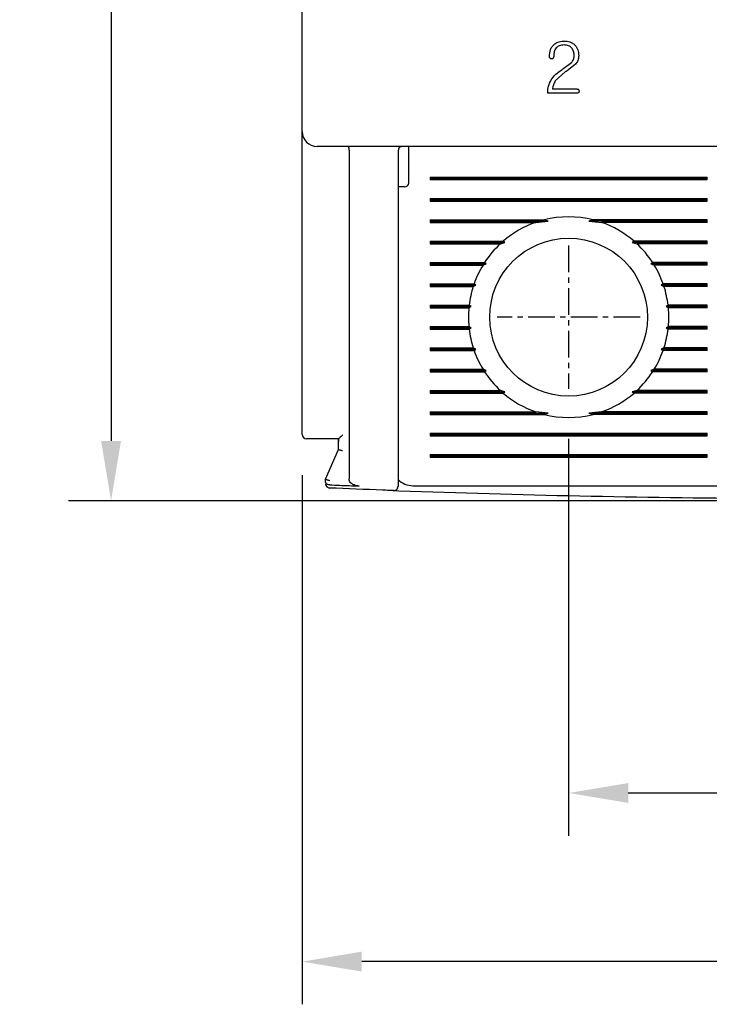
# Model space of a CAD drawing. Extents: x -26 to 1050, y -162 to 594.
# Tile 4 of 24: x 236 to 268, y 338 to 384. Entities that reach past the tile are written whole.
import ezdxf

# ---------------------------------------------------------------- set-up
doc = ezdxf.new("R2010")
doc.units = 0
doc.header["$MEASUREMENT"] = 0
doc.linetypes.add('CENTER', pattern=[2, 1.25, -0.25, 0.25, -0.25])
doc.layers.get('0').update_dxf_attribs({"linetype": 'CONTINUOUS'})
doc.layers.add('cen', color=1, linetype='CENTER')
doc.layers.add('di', color=3, linetype='CONTINUOUS')
doc.styles.add('KIM', font='ROMANS.shx', dxfattribs={"height": 5, "bigfont": 'GSG1.shx'})
doc.styles.get("Standard").update_dxf_attribs({"font": 'romans.shx', "height": 2, "bigfont": 'hgs.shx'})
doc.dimstyles.new('STANDARD$0', dxfattribs={"dimtxt": 5, "dimasz": 5, "dimexe": 1, "dimexo": 2, "dimgap": 2, "dimtad": 1, "dimdec": 4, "dimzin": 12, "dimdsep": 46, "dimtxsty": 'KIM', "dimcen": -1, "dimdle": 0.1, "dimadec": 0, "dimazin": 0, "dimtfac": 1, "dimtdec": 4, "dimtmove": 0, "dimatfit": 3, "dimfxl": 0, "dimtolj": 1, "dimtzin": 0, "dimarcsym": 0})

# ---------------------------------------------------------------- blocks, each defined once
blk = doc.blocks.new('*D267')
at = {"layer": 'di'}
for p, q in [((248.817, 362.979), (248.817, 338.179)), ((298.817, 362.879), (298.817, 338.179)), ((296.017, 340.179), (251.617, 340.179))]:
    blk.add_line(p, q, dxfattribs=at)
for points in [[(251.617, 340.646), (251.617, 339.712), (248.817, 340.179)], [(296.017, 340.646), (296.017, 339.712), (298.817, 340.179)]]:
    blk.add_solid(points, dxfattribs=at)
at = {"layer": 'di', "insert": (273.817, 343.179), "char_height": 2, "attachment_point": 5}
blk.add_mtext('\\A1;50', dxfattribs=at)
blk = doc.blocks.new('*D268')
at = {"layer": 'di'}
for p, q in [((261.317, 364.679), (261.317, 346.081)), ((286.317, 364.679), (286.317, 346.081)), ((264.117, 348.081), (283.517, 348.081))]:
    blk.add_line(p, q, dxfattribs=at)
for points in [[(264.117, 348.548), (264.117, 347.614), (261.317, 348.081)], [(283.517, 348.548), (283.517, 347.614), (286.317, 348.081)]]:
    blk.add_solid(points, dxfattribs=at)
at = {"layer": 'di', "insert": (273.951, 351.081), "char_height": 2, "attachment_point": 5}
blk.add_mtext('\\A1;25', dxfattribs=at)
blk = doc.blocks.new('*D269')
at = {"layer": 'di'}
for p, q in [((247.617, 460.379), (237.854, 460.379)), ((239.854, 457.579), (239.854, 364.579)), ((271.817, 361.779), (237.854, 361.779))]:
    blk.add_line(p, q, dxfattribs=at)
for points in [[(239.388, 457.579), (240.321, 457.579), (239.854, 460.379)], [(239.388, 364.579), (240.321, 364.579), (239.854, 361.779)]]:
    blk.add_solid(points, dxfattribs=at)
at = {"layer": 'di', "insert": (236.854, 411.479), "char_height": 2, "attachment_point": 5, "rotation": 90}
blk.add_mtext('\\A1;98.5', dxfattribs=at)

msp = doc.modelspace()

# ---------------------------------------------------------------- linework, layer by layer
for p, q in [((248.817, 379.079), (248.817, 441.679)), ((261.097, 382.042), (261.451, 382.308)), ((261.641, 382.228), (261.248, 381.927)), ((261.16, 381.866), (260.693, 381.452)), ((261.721, 380.879), (260.34, 380.879)), ((261.725, 381.064), (260.556, 381.064)), ((248.817, 378.251), (248.817, 379.079)), ((298.117, 378.379), (249.517, 378.379)), ((253.817, 377.979), (253.817, 378.379)), ((248.817, 364.879), (248.817, 378.251)), ((251.017, 378.193), (251.017, 378.195)), ((251.017, 378.193), (251.017, 362.799)), ((253.317, 378.179), (253.317, 363.337)), ((253.817, 376.679), (253.817, 377.979)), ((254.817, 376.937), (267.817, 376.937)), ((254.817, 376.937), (254.817, 376.821)), ((254.817, 376.879), (267.817, 376.879)), ((254.817, 376.821), (267.817, 376.821)), ((267.817, 376.821), (267.817, 376.937)), ((253.617, 376.479), (253.317, 376.479)), ((254.817, 375.937), (267.817, 375.937)), ((254.817, 375.937), (254.817, 375.821)), ((254.817, 375.879), (267.817, 375.879)), ((254.817, 375.821), (267.817, 375.821)), ((267.817, 375.821), (267.817, 375.937)), ((254.817, 374.937), (260.169, 374.937)), ((254.817, 374.937), (254.817, 374.821)), ((254.817, 374.879), (260.363, 374.879)), ((254.817, 374.821), (259.782, 374.821)), ((259.782, 374.821), (260.363, 374.879)), ((260.363, 374.879), (260.169, 374.937)), ((262.464, 374.937), (262.271, 374.879)), ((262.271, 374.879), (262.852, 374.821)), ((267.817, 374.879), (262.271, 374.879)), ((267.817, 374.937), (262.464, 374.937)), ((267.817, 374.821), (262.852, 374.821)), ((267.817, 374.821), (267.817, 374.937)), ((254.817, 373.937), (258.245, 373.937)), ((254.817, 373.937), (254.817, 373.821)), ((254.817, 373.879), (258.332, 373.879)), ((254.817, 373.821), (258.116, 373.821)), ((258.116, 373.821), (258.332, 373.879)), ((258.332, 373.879), (258.245, 373.937)), ((264.388, 373.937), (264.302, 373.879)), ((264.302, 373.879), (264.517, 373.821)), ((267.817, 373.879), (264.302, 373.879)), ((267.817, 373.937), (264.388, 373.937)), ((267.817, 373.821), (264.517, 373.821)), ((267.817, 373.821), (267.817, 373.937)), ((254.817, 372.937), (257.373, 372.937)), ((254.817, 372.937), (254.817, 372.821)), ((254.817, 372.879), (257.455, 372.879)), ((254.817, 372.821), (257.301, 372.821)), ((257.301, 372.821), (257.455, 372.879)), ((257.455, 372.879), (257.373, 372.937)), ((265.26, 372.937), (265.178, 372.879)), ((265.178, 372.879), (265.332, 372.821)), ((267.817, 372.879), (265.178, 372.879)), ((267.817, 372.937), (265.26, 372.937)), ((267.817, 372.821), (265.332, 372.821)), ((267.817, 372.821), (267.817, 372.937)), ((254.817, 371.937), (256.882, 371.937)), ((254.817, 371.937), (254.817, 371.821)), ((254.817, 371.879), (256.968, 371.879)), ((256.843, 371.821), (256.968, 371.879)), ((256.968, 371.879), (256.882, 371.937)), ((265.751, 371.937), (265.665, 371.879)), ((265.665, 371.879), (265.79, 371.821)), ((267.817, 371.879), (265.665, 371.879)), ((267.817, 371.937), (265.751, 371.937)), ((267.817, 371.821), (267.817, 371.937)), ((254.817, 371.821), (256.843, 371.821)), ((267.817, 371.821), (265.79, 371.821)), ((254.817, 370.937), (256.65, 370.937)), ((254.817, 370.937), (254.817, 370.821)), ((254.817, 370.879), (256.744, 370.879)), ((254.817, 370.821), (256.637, 370.821)), ((256.637, 370.821), (256.744, 370.879)), ((256.744, 370.879), (256.65, 370.937)), ((265.983, 370.937), (265.889, 370.879)), ((265.889, 370.879), (265.996, 370.821)), ((267.817, 370.879), (265.889, 370.879)), ((267.817, 370.937), (265.983, 370.937)), ((267.817, 370.821), (265.996, 370.821)), ((267.817, 370.821), (267.817, 370.937)), ((254.817, 369.937), (256.637, 369.937)), ((254.817, 369.937), (254.817, 369.821)), ((254.817, 369.879), (256.744, 369.879)), ((254.817, 369.821), (256.65, 369.821)), ((256.744, 369.879), (256.637, 369.937)), ((256.65, 369.821), (256.744, 369.879)), ((265.996, 369.937), (265.889, 369.879)), ((265.889, 369.879), (265.983, 369.821)), ((267.817, 369.879), (265.889, 369.879)), ((267.817, 369.821), (265.983, 369.821)), ((267.817, 369.937), (265.996, 369.937)), ((267.817, 369.821), (267.817, 369.937)), ((254.817, 368.937), (256.843, 368.937)), ((254.817, 368.937), (254.817, 368.821)), ((254.817, 368.879), (256.968, 368.879)), ((254.817, 368.821), (256.882, 368.821)), ((256.968, 368.879), (256.843, 368.937)), ((256.882, 368.821), (256.968, 368.879)), ((265.79, 368.937), (265.665, 368.879)), ((265.665, 368.879), (265.751, 368.821)), ((267.817, 368.879), (265.665, 368.879)), ((267.817, 368.821), (265.751, 368.821)), ((267.817, 368.937), (265.79, 368.937)), ((267.817, 368.821), (267.817, 368.937)), ((254.817, 367.937), (257.301, 367.937)), ((254.817, 367.937), (254.817, 367.821)), ((254.817, 367.879), (257.455, 367.879)), ((254.817, 367.821), (257.373, 367.821)), ((257.455, 367.879), (257.301, 367.937)), ((257.373, 367.821), (257.455, 367.879)), ((265.332, 367.937), (265.178, 367.879)), ((265.178, 367.879), (265.26, 367.821)), ((267.817, 367.879), (265.178, 367.879)), ((267.817, 367.821), (265.26, 367.821)), ((267.817, 367.937), (265.332, 367.937)), ((267.817, 367.821), (267.817, 367.937)), ((254.817, 366.937), (258.116, 366.937)), ((254.817, 366.937), (254.817, 366.821)), ((254.817, 366.879), (258.332, 366.879)), ((254.817, 366.821), (258.245, 366.821)), ((258.332, 366.879), (258.116, 366.937)), ((258.245, 366.821), (258.332, 366.879)), ((264.517, 366.937), (264.302, 366.879)), ((264.302, 366.879), (264.388, 366.821)), ((267.817, 366.879), (264.302, 366.879)), ((267.817, 366.821), (264.388, 366.821)), ((267.817, 366.937), (264.517, 366.937)), ((267.817, 366.821), (267.817, 366.937)), ((254.817, 365.937), (259.782, 365.937)), ((254.817, 365.937), (254.817, 365.821)), ((254.817, 365.879), (260.363, 365.879)), ((260.363, 365.879), (259.782, 365.937)), ((260.169, 365.821), (260.363, 365.879)), ((262.852, 365.937), (262.271, 365.879)), ((262.271, 365.879), (262.464, 365.821)), ((267.817, 365.879), (262.271, 365.879)), ((267.817, 365.937), (262.852, 365.937)), ((267.817, 365.821), (267.817, 365.937)), ((254.817, 365.821), (260.169, 365.821)), ((267.817, 365.821), (262.464, 365.821)), ((250.518, 364.679), (249.517, 364.679)), ((250.517, 364.546), (250.517, 364.679)), ((250.517, 364.178), (250.517, 364.546)), ((254.817, 364.937), (267.817, 364.937)), ((254.817, 364.937), (254.817, 364.821)), ((254.817, 364.879), (267.817, 364.879)), ((254.817, 364.821), (267.817, 364.821)), ((267.817, 364.821), (267.817, 364.937)), ((249.917, 362.779), (250.517, 364.179)), ((250.517, 364.179), (250.517, 364.178)), ((254.817, 363.937), (267.817, 363.937)), ((254.817, 363.937), (254.817, 363.821)), ((254.817, 363.879), (267.817, 363.879)), ((254.817, 363.821), (267.817, 363.821)), ((267.817, 363.821), (267.817, 363.937)), ((249.917, 362.778), (249.917, 362.779)), ((249.917, 362.652), (249.917, 362.778)), ((250.117, 362.52), (250.11, 362.52)), ((254.017, 362.479), (268.617, 362.479))]:
    msp.add_line(p, q)
at = {"flags": 128}
for points in [[(260.993, 381.972), (261.051, 382.011), (261.097, 382.042)], [(261.248, 381.927), (261.199, 381.893), (261.16, 381.866)]]:
    msp.add_lwpolyline(points, dxfattribs=at)
msp.add_circle((261.317, 370.379), 3.7)
for centre, radius, start, end in [((249.517, 379.079), 0.7, 180, 270), ((253.517, 378.179), 0.2, 90, 180), ((253.617, 376.679), 0.2, 270, 0), ((261.317, 370.379), 4.7, 109.0625, 130.8026), ((261.317, 370.379), 4.7, 75.8668, 104.1332), ((261.317, 370.379), 4.7, 49.1974, 70.9375), ((261.317, 370.379), 4.7, 132.9123, 147.0301), ((261.317, 370.379), 4.7, 32.9699, 47.0877), ((261.317, 370.379), 4.7, 148.6925, 160.6442), ((261.317, 370.379), 4.7, 19.3558, 31.3075), ((261.317, 370.379), 4.7, 162.1296, 173.1848), ((261.317, 370.379), 4.7, 6.8152, 17.8704), ((261.317, 370.379), 4.7, 174.6005, 185.3995), ((261.317, 370.379), 4.7, 354.6005, 5.3995), ((261.317, 370.379), 4.7, 186.8152, 197.8704), ((261.317, 370.379), 4.7, 342.1296, 353.1848), ((261.317, 370.379), 4.7, 199.3558, 211.3075), ((261.317, 370.379), 4.7, 328.6925, 340.6442), ((261.317, 370.379), 4.7, 212.9699, 227.0877), ((261.317, 370.379), 4.7, 312.9123, 327.0301), ((261.317, 370.379), 4.7, 229.1974, 250.9375), ((261.317, 370.379), 4.7, 289.0625, 310.8026), ((261.317, 370.379), 4.7, 255.8668, 284.1332), ((249.017, 364.879), 0.2, 180, 270), ((254.017, 363.479), 1, 225.4794, 270), ((250.117, 362.571), 0.2, 180, 267.6223), ((273.817, 933.339), 571.46, 267.89402, 269.59895), ((253.117, 362.454), 0.2, 267.9234, 0)]:
    msp.add_arc(centre, radius, start, end)
for points, knots in [([(260.416, 382.592), (260.424, 382.704), (260.435, 382.871), (260.54, 383.071), (260.622, 383.146), (260.663, 383.183)], [0, 0, 0, 0, 0.500313, 0.749417, 1, 1, 1, 1]), ([(260.697, 382.95), (260.671, 382.891), (260.62, 382.774), (260.618, 382.645), (260.617, 382.581)], [0, 0, 0, 0, 0.498971, 1, 1, 1, 1]), ([(260.663, 383.183), (260.733, 383.224), (260.873, 383.305), (261.034, 383.313), (261.115, 383.317)], [0, 0, 0, 0, 0.4992232, 1, 1, 1, 1]), ([(261.104, 383.132), (261.026, 383.127), (260.909, 383.119), (260.769, 383.042), (260.721, 382.981), (260.697, 382.95)], [0, 0, 0, 0, 0.498802, 0.748162, 1, 1, 1, 1]), ([(261.479, 382.974), (261.455, 383), (261.408, 383.053), (261.281, 383.119), (261.175, 383.127), (261.104, 383.132)], [0, 0, 0, 0, 0.250037, 0.500001, 1, 1, 1, 1]), ([(261.115, 383.317), (261.203, 383.311), (261.335, 383.301), (261.497, 383.227), (261.565, 383.171), (261.599, 383.143)], [0, 0, 0, 0, 0.499158, 0.74819, 1, 1, 1, 1]), ([(261.575, 382.621), (261.573, 382.684), (261.569, 382.809), (261.509, 382.919), (261.479, 382.974)], [0, 0, 0, 0, 0.5033499, 1, 1, 1, 1]), ([(261.599, 383.143), (261.63, 383.107), (261.692, 383.036), (261.774, 382.863), (261.784, 382.721), (261.791, 382.626)], [0, 0, 0, 0, 0.250138, 0.499513, 1, 1, 1, 1]), ([(260.445, 382.506), (260.436, 382.519), (260.419, 382.545), (260.417, 382.576), (260.416, 382.592)], [0, 0, 0, 0, 0.4992242, 1, 1, 1, 1]), ([(260.517, 382.484), (260.504, 382.484), (260.478, 382.484), (260.456, 382.499), (260.445, 382.506)], [0, 0, 0, 0, 0.501176, 1, 1, 1, 1]), ([(260.585, 382.509), (260.575, 382.502), (260.555, 382.487), (260.53, 382.485), (260.517, 382.484)], [0, 0, 0, 0, 0.499634, 1, 1, 1, 1]), ([(260.617, 382.581), (260.616, 382.574), (260.615, 382.561), (260.607, 382.535), (260.594, 382.519), (260.585, 382.509)], [0, 0, 0, 0, 0.250161, 0.499197, 1, 1, 1, 1]), ([(261.451, 382.308), (261.487, 382.354), (261.56, 382.446), (261.57, 382.563), (261.575, 382.621)], [0, 0, 0, 0, 0.500103, 1, 1, 1, 1]), ([(261.791, 382.626), (261.785, 382.552), (261.773, 382.405), (261.685, 382.287), (261.641, 382.228)], [0, 0, 0, 0, 0.5001451, 1, 1, 1, 1]), ([(260.496, 381.496), (260.565, 381.589), (260.705, 381.775), (260.897, 381.906), (260.993, 381.972)], [0, 0, 0, 0, 0.499941, 1, 1, 1, 1]), ([(260.34, 380.879), (260.344, 380.988), (260.351, 381.205), (260.448, 381.399), (260.496, 381.496)], [0, 0, 0, 0, 0.5018401, 1, 1, 1, 1]), ([(260.693, 381.452), (260.658, 381.391), (260.59, 381.27), (260.567, 381.133), (260.556, 381.064)], [0, 0, 0, 0, 0.5000673, 1, 1, 1, 1]), ([(261.806, 380.973), (261.806, 380.961), (261.805, 380.943), (261.797, 380.92), (261.787, 380.904), (261.774, 380.891), (261.752, 380.881), (261.733, 380.88), (261.721, 380.879)], [0, 0, 0, 0, 0.24958, 0.374508, 0.499471, 0.624473, 0.749875, 1, 1, 1, 1]), ([(261.725, 381.064), (261.73, 381.064), (261.742, 381.063), (261.759, 381.059), (261.775, 381.051), (261.788, 381.04), (261.797, 381.024), (261.805, 381.002), (261.806, 380.985), (261.806, 380.973)], [0, 0, 0, 0, 0.124954, 0.24914, 0.374578, 0.499513, 0.624454, 0.749729, 1, 1, 1, 1]), ([(250.963, 378.379), (250.963, 378.379), (250.966, 378.379), (250.975, 378.376), (250.989, 378.357), (251.003, 378.316), (251.013, 378.26), (251.016, 378.217), (251.017, 378.195)], [0, 0, 0, 0, 0.013216, 0.11534, 0.344004, 0.565228, 0.782542, 1, 1, 1, 1]), ([(249.517, 364.679), (249.461, 364.679), (249.349, 364.679), (249.2, 364.679), (249.086, 364.679), (249.025, 364.679), (249.019, 364.679), (249.017, 364.679)], [0, 0, 0, 0, 0.212948, 0.425873, 0.63942, 0.854292, 1, 1, 1, 1]), ([(250.518, 364.679), (250.517, 364.634), (250.517, 364.59), (250.517, 364.546), (250.517, 364.546)], [0, 0, 0, 0, 0.989536, 1, 1, 1, 1]), ([(250.717, 364.856), (250.716, 364.855), (250.707, 364.846), (250.67, 364.81), (250.614, 364.757), (250.561, 364.709), (250.529, 364.684), (250.522, 364.68), (250.518, 364.679)], [0, 0, 0, 0, 0.0079014, 0.1063268, 0.4369502, 0.6799018, 0.8394011, 1, 1, 1, 1]), ([(250.717, 364.115), (250.715, 364.115), (250.699, 364.118), (250.661, 364.127), (250.606, 364.14), (250.556, 364.156), (250.523, 364.169), (250.519, 364.175), (250.517, 364.178)], [0, 0, 0, 0, 0.014302, 0.155274, 0.370411, 0.581504, 0.790723, 1, 1, 1, 1]), ([(253.317, 363.337), (253.317, 363.303), (253.317, 363.158), (253.317, 362.913), (253.317, 362.66), (253.317, 362.487), (253.317, 362.465), (253.317, 362.454)], [0, 0, 0, 0, 0.071852, 0.304046, 0.536091, 0.768042, 1, 1, 1, 1]), ([(250.117, 362.714), (250.115, 362.714), (250.099, 362.717), (250.061, 362.726), (250.006, 362.74), (249.956, 362.755), (249.923, 362.769), (249.919, 362.775), (249.917, 362.778)], [0, 0, 0, 0, 0.014307, 0.155251, 0.370395, 0.581489, 0.790705, 1, 1, 1, 1]), ([(250.11, 362.52), (250.089, 362.522), (250.048, 362.525), (249.993, 362.544), (249.95, 362.573), (249.923, 362.61), (249.917, 362.637), (249.917, 362.651), (249.917, 362.652)], [0, 0, 0, 0, 0.188743, 0.377163, 0.574275, 0.792592, 0.990743, 1, 1, 1, 1]), ([(251.495, 362.464), (251.412, 362.474), (251.284, 362.489), (251.137, 362.57), (251.06, 362.649), (251.022, 362.728), (251.018, 362.778), (251.017, 362.799)], [0, 0, 0, 0, 0.386445, 0.598057, 0.767357, 0.903062, 1, 1, 1, 1]), ([(253.109, 362.254), (252.938, 362.26), (251.937, 362.297), (250.937, 362.337), (250.108, 362.371)], [0, 0, 0, 0, 0.171439, 1, 1, 1, 1]), ([(250.117, 362.52), (250.417, 362.507), (250.876, 362.489), (251.335, 362.47), (251.495, 362.464)], [0, 0, 0, 0, 0.6529767, 1, 1, 1, 1])]:
    msp.add_open_spline(points, degree=3, knots=knots)
at = {"layer": 'cen'}
for p, q in [((261.317, 373.734), (261.317, 367.024)), ((264.671, 370.379), (257.962, 370.379))]:
    msp.add_line(p, q, dxfattribs=at)

# ---------------------------------------------------------------- dimensions: what is measured, and where the dimension line sits
at = {"layer": 'di'}
dim = msp.add_linear_dim(base=(239.854, 361.779), p1=(249.617, 460.379), p2=(273.817, 361.779), angle=90, text='98.5', dimstyle='STANDARD$0', override={"dimtxt": 3, "dimasz": 2.8, "dimexe": 2, "dimdec": 2, "dimzin": 8, "dimtxsty": 'Standard', "dimcen": 0, "dimclrd": 256, "dimclre": 256, "dimclrt": 256, "dimadec": 2, "dimazin": 2, "dimtfac": 0.6, "dimtdec": 2, "dimtzin": 8, "dimlwd": 65535, "dimlwe": 65535, "dimarcsym": 1}, dxfattribs=at)
dim.commit()
dim.dimension.update_dxf_attribs({"geometry": '*D269', "text_midpoint": (239.854, 411.479), "dimtype": 160})
for base, p1, p2, picture, middle in [((286.317, 348.081), (261.317, 366.679), (286.317, 366.679), '*D268', (273.951, 348.081)), ((248.817, 340.179), (298.817, 364.879), (248.817, 364.979), '*D267', (273.817, 340.179))]:
    dim = msp.add_linear_dim(base=base, p1=p1, p2=p2, dimstyle='STANDARD$0', override={"dimtxt": 3, "dimasz": 2.8, "dimexe": 2, "dimdec": 2, "dimzin": 8, "dimtxsty": 'Standard', "dimcen": 0, "dimclrd": 256, "dimclre": 256, "dimclrt": 256, "dimadec": 2, "dimazin": 2, "dimtfac": 0.6, "dimtdec": 2, "dimtzin": 8, "dimlwd": 65535, "dimlwe": 65535, "dimarcsym": 1}, dxfattribs=at)
    dim.commit()
    dim.dimension.update_dxf_attribs({"geometry": picture, "text_midpoint": middle, "dimtype": 160})

doc.saveas('drawing.dxf')
